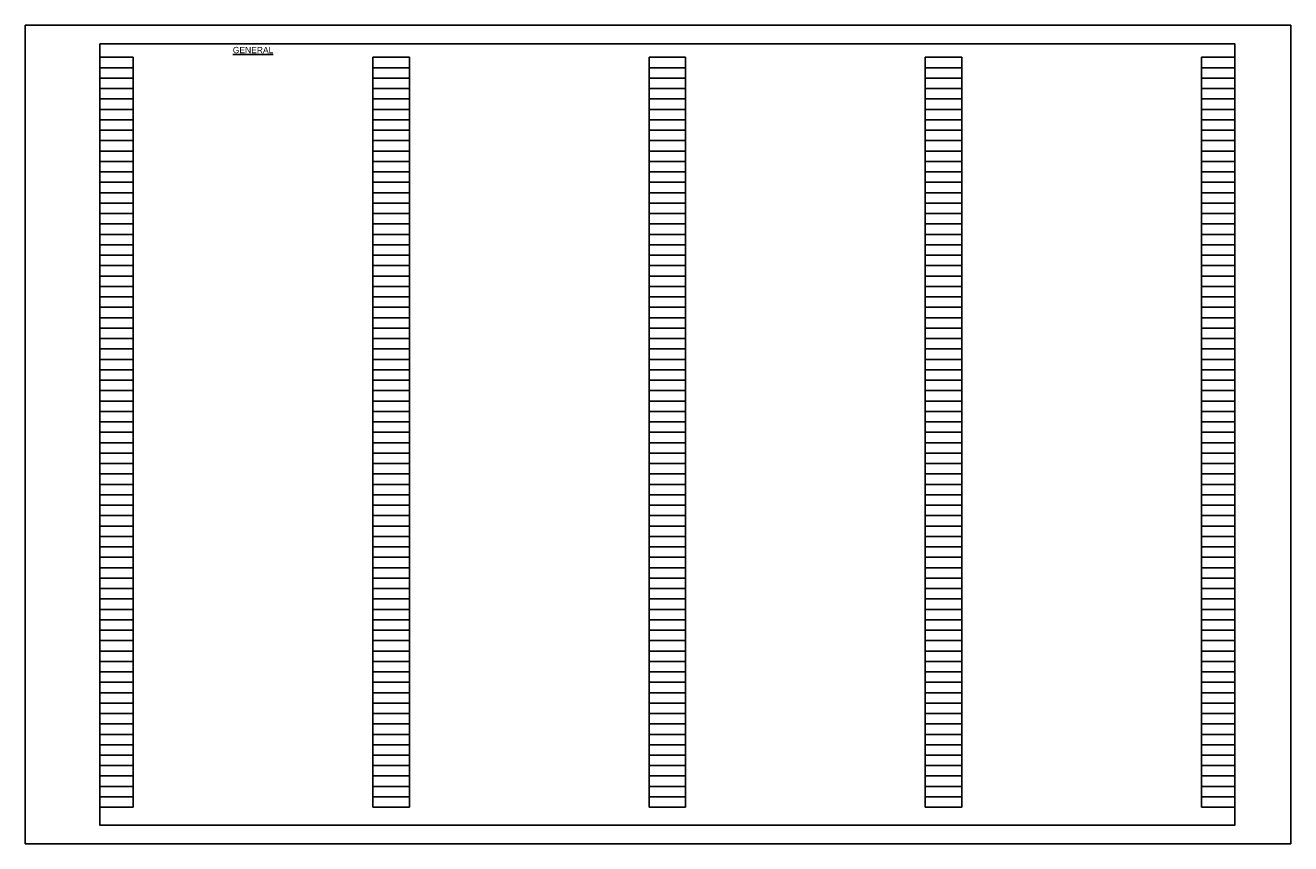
# Model space of a CAD drawing. Header units: feet. Extents: x 0 to 170, y -22 to 22.
# Tile 2 of 6: x 0 to 34, y 0 to 22. Entities that reach past the tile are written whole.
import ezdxf

# ---------------------------------------------------------------- set-up
doc = ezdxf.new("R2010")
doc.units = ezdxf.units.FT
doc.header["$LTSCALE"] = 20
doc.header["$MEASUREMENT"] = 0
doc.layers.add('0_Xref', color=7, linetype='Continuous')
doc.layers.add('TX_P_1', color=7, linetype='Continuous')
doc.styles.add('Slanted-Normal', font='font31.shx', dxfattribs={"height": 0.14})

# ---------------------------------------------------------------- blocks, each defined once
blk = doc.blocks.new('4COL')
at = {"layer": 'Defpoints', "color": 3, "linetype": 'Continuous'}
for p, q in [((2, 0.98), (2, 21.14)), ((2, 21.14), (2.9, 21.14)), ((2.9, 0.98), (2.9, 21.14)), ((9.34, 0.98), (9.34, 21.14)), ((9.34, 21.14), (10.32, 21.14)), ((10.32, 0.98), (10.32, 21.14)), ((16.76, 0.98), (16.76, 21.14)), ((16.76, 21.14), (17.74, 21.14)), ((17.74, 0.98), (17.74, 21.14)), ((24.18, 0.98), (24.18, 21.14)), ((24.18, 21.14), (25.16, 21.14)), ((25.16, 0.98), (25.16, 21.14)), ((31.6, 0.98), (31.6, 21.14)), ((31.6, 21.14), (32.5, 21.14)), ((32.5, 0.98), (32.5, 21.14)), ((2, 20.86), (2.9, 20.86)), ((9.34, 20.86), (10.32, 20.86)), ((16.76, 20.86), (17.74, 20.86)), ((24.18, 20.86), (25.16, 20.86)), ((31.6, 20.86), (32.5, 20.86)), ((2, 20.58), (2.9, 20.58)), ((9.34, 20.58), (10.32, 20.58)), ((16.76, 20.58), (17.74, 20.58)), ((24.18, 20.58), (25.16, 20.58)), ((31.6, 20.58), (32.5, 20.58)), ((2, 20.3), (2.9, 20.3)), ((9.34, 20.3), (10.32, 20.3)), ((16.76, 20.3), (17.74, 20.3)), ((24.18, 20.3), (25.16, 20.3)), ((31.6, 20.3), (32.5, 20.3)), ((2, 20.02), (2.9, 20.02)), ((2, 19.74), (2.9, 19.74)), ((9.34, 20.02), (10.32, 20.02)), ((9.34, 19.74), (10.32, 19.74)), ((16.76, 20.02), (17.74, 20.02)), ((16.76, 19.74), (17.74, 19.74)), ((24.18, 20.02), (25.16, 20.02)), ((24.18, 19.74), (25.16, 19.74)), ((31.6, 20.02), (32.5, 20.02)), ((31.6, 19.74), (32.5, 19.74)), ((2, 19.46), (2.9, 19.46)), ((9.34, 19.46), (10.32, 19.46)), ((16.76, 19.46), (17.74, 19.46)), ((24.18, 19.46), (25.16, 19.46)), ((31.6, 19.46), (32.5, 19.46)), ((2, 19.18), (2.9, 19.18)), ((9.34, 19.18), (10.32, 19.18)), ((16.76, 19.18), (17.74, 19.18)), ((24.18, 19.18), (25.16, 19.18)), ((31.6, 19.18), (32.5, 19.18)), ((2, 18.9), (2.9, 18.9)), ((9.34, 18.9), (10.32, 18.9)), ((16.76, 18.9), (17.74, 18.9)), ((24.18, 18.9), (25.16, 18.9)), ((31.6, 18.9), (32.5, 18.9)), ((2, 18.62), (2.9, 18.62)), ((9.34, 18.62), (10.32, 18.62)), ((16.76, 18.62), (17.74, 18.62)), ((24.18, 18.62), (25.16, 18.62)), ((31.6, 18.62), (32.5, 18.62)), ((2, 18.34), (2.9, 18.34)), ((2, 18.06), (2.9, 18.06)), ((9.34, 18.34), (10.32, 18.34)), ((9.34, 18.06), (10.32, 18.06)), ((16.76, 18.34), (17.74, 18.34)), ((16.76, 18.06), (17.74, 18.06)), ((24.18, 18.34), (25.16, 18.34)), ((24.18, 18.06), (25.16, 18.06)), ((31.6, 18.34), (32.5, 18.34)), ((31.6, 18.06), (32.5, 18.06)), ((2, 17.78), (2.9, 17.78)), ((9.34, 17.78), (10.32, 17.78)), ((16.76, 17.78), (17.74, 17.78)), ((24.18, 17.78), (25.16, 17.78)), ((31.6, 17.78), (32.5, 17.78)), ((2, 17.5), (2.9, 17.5)), ((9.34, 17.5), (10.32, 17.5)), ((16.76, 17.5), (17.74, 17.5)), ((24.18, 17.5), (25.16, 17.5)), ((31.6, 17.5), (32.5, 17.5)), ((2, 17.22), (2.9, 17.22)), ((9.34, 17.22), (10.32, 17.22)), ((16.76, 17.22), (17.74, 17.22)), ((24.18, 17.22), (25.16, 17.22)), ((31.6, 17.22), (32.5, 17.22)), ((2, 16.94), (2.9, 16.94)), ((9.34, 16.94), (10.32, 16.94)), ((16.76, 16.94), (17.74, 16.94)), ((24.18, 16.94), (25.16, 16.94)), ((31.6, 16.94), (32.5, 16.94)), ((2, 16.66), (2.9, 16.66)), ((2, 16.38), (2.9, 16.38)), ((9.34, 16.66), (10.32, 16.66)), ((9.34, 16.38), (10.32, 16.38)), ((16.76, 16.66), (17.74, 16.66)), ((16.76, 16.38), (17.74, 16.38)), ((24.18, 16.66), (25.16, 16.66)), ((24.18, 16.38), (25.16, 16.38)), ((31.6, 16.66), (32.5, 16.66)), ((31.6, 16.38), (32.5, 16.38)), ((2, 16.1), (2.9, 16.1)), ((9.34, 16.1), (10.32, 16.1)), ((16.76, 16.1), (17.74, 16.1)), ((24.18, 16.1), (25.16, 16.1)), ((31.6, 16.1), (32.5, 16.1)), ((2, 15.82), (2.9, 15.82)), ((9.34, 15.82), (10.32, 15.82)), ((16.76, 15.82), (17.74, 15.82)), ((24.18, 15.82), (25.16, 15.82)), ((31.6, 15.82), (32.5, 15.82)), ((2, 15.54), (2.9, 15.54)), ((9.34, 15.54), (10.32, 15.54)), ((16.76, 15.54), (17.74, 15.54)), ((24.18, 15.54), (25.16, 15.54)), ((31.6, 15.54), (32.5, 15.54)), ((2, 15.26), (2.9, 15.26)), ((2, 14.98), (2.9, 14.98)), ((9.34, 15.26), (10.32, 15.26)), ((9.34, 14.98), (10.32, 14.98)), ((16.76, 15.26), (17.74, 15.26)), ((16.76, 14.98), (17.74, 14.98)), ((24.18, 15.26), (25.16, 15.26)), ((24.18, 14.98), (25.16, 14.98)), ((31.6, 15.26), (32.5, 15.26)), ((31.6, 14.98), (32.5, 14.98)), ((2, 14.7), (2.9, 14.7)), ((9.34, 14.7), (10.32, 14.7)), ((16.76, 14.7), (17.74, 14.7)), ((24.18, 14.7), (25.16, 14.7)), ((31.6, 14.7), (32.5, 14.7)), ((2, 14.42), (2.9, 14.42)), ((9.34, 14.42), (10.32, 14.42)), ((16.76, 14.42), (17.74, 14.42)), ((24.18, 14.42), (25.16, 14.42)), ((31.6, 14.42), (32.5, 14.42)), ((2, 14.14), (2.9, 14.14)), ((9.34, 14.14), (10.32, 14.14)), ((16.76, 14.14), (17.74, 14.14)), ((24.18, 14.14), (25.16, 14.14)), ((31.6, 14.14), (32.5, 14.14)), ((2, 13.86), (2.9, 13.86)), ((9.34, 13.86), (10.32, 13.86)), ((16.76, 13.86), (17.74, 13.86)), ((24.18, 13.86), (25.16, 13.86)), ((31.6, 13.86), (32.5, 13.86)), ((2, 13.58), (2.9, 13.58)), ((2, 13.3), (2.9, 13.3)), ((9.34, 13.58), (10.32, 13.58)), ((9.34, 13.3), (10.32, 13.3)), ((16.76, 13.58), (17.74, 13.58)), ((16.76, 13.3), (17.74, 13.3)), ((24.18, 13.58), (25.16, 13.58)), ((24.18, 13.3), (25.16, 13.3)), ((31.6, 13.58), (32.5, 13.58)), ((31.6, 13.3), (32.5, 13.3)), ((2, 13.02), (2.9, 13.02)), ((9.34, 13.02), (10.32, 13.02)), ((16.76, 13.02), (17.74, 13.02)), ((24.18, 13.02), (25.16, 13.02)), ((31.6, 13.02), (32.5, 13.02)), ((2, 12.74), (2.9, 12.74)), ((9.34, 12.74), (10.32, 12.74)), ((16.76, 12.74), (17.74, 12.74)), ((24.18, 12.74), (25.16, 12.74)), ((31.6, 12.74), (32.5, 12.74)), ((2, 12.46), (2.9, 12.46)), ((9.34, 12.46), (10.32, 12.46)), ((16.76, 12.46), (17.74, 12.46)), ((24.18, 12.46), (25.16, 12.46)), ((31.6, 12.46), (32.5, 12.46)), ((2, 12.18), (2.9, 12.18)), ((2, 11.9), (2.9, 11.9)), ((9.34, 12.18), (10.32, 12.18)), ((9.34, 11.9), (10.32, 11.9)), ((16.76, 12.18), (17.74, 12.18)), ((16.76, 11.9), (17.74, 11.9)), ((24.18, 12.18), (25.16, 12.18)), ((24.18, 11.9), (25.16, 11.9)), ((31.6, 12.18), (32.5, 12.18)), ((31.6, 11.9), (32.5, 11.9)), ((2, 11.62), (2.9, 11.62)), ((9.34, 11.62), (10.32, 11.62)), ((16.76, 11.62), (17.74, 11.62)), ((24.18, 11.62), (25.16, 11.62)), ((31.6, 11.62), (32.5, 11.62)), ((2, 11.34), (2.9, 11.34)), ((9.34, 11.34), (10.32, 11.34)), ((16.76, 11.34), (17.74, 11.34)), ((24.18, 11.34), (25.16, 11.34)), ((31.6, 11.34), (32.5, 11.34)), ((2, 11.06), (2.9, 11.06)), ((9.34, 11.06), (10.32, 11.06)), ((16.76, 11.06), (17.74, 11.06)), ((24.18, 11.06), (25.16, 11.06)), ((31.6, 11.06), (32.5, 11.06)), ((2, 10.78), (2.9, 10.78)), ((9.34, 10.78), (10.32, 10.78)), ((16.76, 10.78), (17.74, 10.78)), ((24.18, 10.78), (25.16, 10.78)), ((31.6, 10.78), (32.5, 10.78)), ((2, 10.5), (2.9, 10.5)), ((2, 10.22), (2.9, 10.22)), ((9.34, 10.5), (10.32, 10.5)), ((9.34, 10.22), (10.32, 10.22)), ((16.76, 10.5), (17.74, 10.5)), ((16.76, 10.22), (17.74, 10.22)), ((24.18, 10.5), (25.16, 10.5)), ((24.18, 10.22), (25.16, 10.22)), ((31.6, 10.5), (32.5, 10.5)), ((31.6, 10.22), (32.5, 10.22)), ((2, 9.94), (2.9, 9.94)), ((9.34, 9.94), (10.32, 9.94)), ((16.76, 9.94), (17.74, 9.94)), ((24.18, 9.94), (25.16, 9.94)), ((31.6, 9.94), (32.5, 9.94)), ((2, 9.66), (2.9, 9.66)), ((9.34, 9.66), (10.32, 9.66)), ((16.76, 9.66), (17.74, 9.66)), ((24.18, 9.66), (25.16, 9.66)), ((31.6, 9.66), (32.5, 9.66)), ((2, 9.38), (2.9, 9.38)), ((9.34, 9.38), (10.32, 9.38)), ((16.76, 9.38), (17.74, 9.38)), ((24.18, 9.38), (25.16, 9.38)), ((31.6, 9.38), (32.5, 9.38)), ((2, 9.1), (2.9, 9.1)), ((9.34, 9.1), (10.32, 9.1)), ((16.76, 9.1), (17.74, 9.1)), ((24.18, 9.1), (25.16, 9.1)), ((31.6, 9.1), (32.5, 9.1)), ((2, 8.82), (2.9, 8.82)), ((2, 8.54), (2.9, 8.54)), ((9.34, 8.82), (10.32, 8.82)), ((9.34, 8.54), (10.32, 8.54)), ((16.76, 8.82), (17.74, 8.82)), ((16.76, 8.54), (17.74, 8.54)), ((24.18, 8.82), (25.16, 8.82)), ((24.18, 8.54), (25.16, 8.54)), ((31.6, 8.82), (32.5, 8.82)), ((31.6, 8.54), (32.5, 8.54)), ((2, 8.26), (2.9, 8.26)), ((9.34, 8.26), (10.32, 8.26)), ((16.76, 8.26), (17.74, 8.26)), ((24.18, 8.26), (25.16, 8.26)), ((31.6, 8.26), (32.5, 8.26)), ((2, 7.98), (2.9, 7.98)), ((9.34, 7.98), (10.32, 7.98)), ((16.76, 7.98), (17.74, 7.98)), ((24.18, 7.98), (25.16, 7.98)), ((31.6, 7.98), (32.5, 7.98)), ((2, 7.7), (2.9, 7.7)), ((9.34, 7.7), (10.32, 7.7)), ((16.76, 7.7), (17.74, 7.7)), ((24.18, 7.7), (25.16, 7.7)), ((31.6, 7.7), (32.5, 7.7)), ((2, 7.42), (2.9, 7.42)), ((9.34, 7.42), (10.32, 7.42)), ((16.76, 7.42), (17.74, 7.42)), ((24.18, 7.42), (25.16, 7.42)), ((31.6, 7.42), (32.5, 7.42)), ((2, 7.14), (2.9, 7.14)), ((2, 6.86), (2.9, 6.86)), ((9.34, 7.14), (10.32, 7.14)), ((9.34, 6.86), (10.32, 6.86)), ((16.76, 7.14), (17.74, 7.14)), ((16.76, 6.86), (17.74, 6.86)), ((24.18, 7.14), (25.16, 7.14)), ((24.18, 6.86), (25.16, 6.86)), ((31.6, 7.14), (32.5, 7.14)), ((31.6, 6.86), (32.5, 6.86)), ((2, 6.58), (2.9, 6.58)), ((9.34, 6.58), (10.32, 6.58)), ((16.76, 6.58), (17.74, 6.58)), ((24.18, 6.58), (25.16, 6.58)), ((31.6, 6.58), (32.5, 6.58)), ((2, 6.3), (2.9, 6.3)), ((9.34, 6.3), (10.32, 6.3)), ((16.76, 6.3), (17.74, 6.3)), ((24.18, 6.3), (25.16, 6.3)), ((31.6, 6.3), (32.5, 6.3)), ((2, 6.02), (2.9, 6.02)), ((9.34, 6.02), (10.32, 6.02)), ((16.76, 6.02), (17.74, 6.02)), ((24.18, 6.02), (25.16, 6.02)), ((31.6, 6.02), (32.5, 6.02)), ((2, 5.74), (2.9, 5.74)), ((2, 5.46), (2.9, 5.46)), ((9.34, 5.74), (10.32, 5.74)), ((9.34, 5.46), (10.32, 5.46)), ((16.76, 5.74), (17.74, 5.74)), ((16.76, 5.46), (17.74, 5.46)), ((24.18, 5.74), (25.16, 5.74)), ((24.18, 5.46), (25.16, 5.46)), ((31.6, 5.74), (32.5, 5.74)), ((31.6, 5.46), (32.5, 5.46)), ((2, 5.18), (2.9, 5.18)), ((9.34, 5.18), (10.32, 5.18)), ((16.76, 5.18), (17.74, 5.18)), ((24.18, 5.18), (25.16, 5.18)), ((31.6, 5.18), (32.5, 5.18)), ((2, 4.9), (2.9, 4.9)), ((9.34, 4.9), (10.32, 4.9)), ((16.76, 4.9), (17.74, 4.9)), ((24.18, 4.9), (25.16, 4.9)), ((31.6, 4.9), (32.5, 4.9)), ((2, 4.62), (2.9, 4.62)), ((9.34, 4.62), (10.32, 4.62)), ((16.76, 4.62), (17.74, 4.62)), ((24.18, 4.62), (25.16, 4.62)), ((31.6, 4.62), (32.5, 4.62)), ((2, 4.34), (2.9, 4.34)), ((9.34, 4.34), (10.32, 4.34)), ((16.76, 4.34), (17.74, 4.34)), ((24.18, 4.34), (25.16, 4.34)), ((31.6, 4.34), (32.5, 4.34)), ((2, 4.06), (2.9, 4.06)), ((2, 3.78), (2.9, 3.78)), ((9.34, 4.06), (10.32, 4.06)), ((9.34, 3.78), (10.32, 3.78)), ((16.76, 4.06), (17.74, 4.06)), ((16.76, 3.78), (17.74, 3.78)), ((24.18, 4.06), (25.16, 4.06)), ((24.18, 3.78), (25.16, 3.78)), ((31.6, 4.06), (32.5, 4.06)), ((31.6, 3.78), (32.5, 3.78)), ((2, 3.5), (2.9, 3.5)), ((9.34, 3.5), (10.32, 3.5)), ((16.76, 3.5), (17.74, 3.5)), ((24.18, 3.5), (25.16, 3.5)), ((31.6, 3.5), (32.5, 3.5)), ((2, 3.22), (2.9, 3.22)), ((9.34, 3.22), (10.32, 3.22)), ((16.76, 3.22), (17.74, 3.22)), ((24.18, 3.22), (25.16, 3.22)), ((31.6, 3.22), (32.5, 3.22)), ((2, 2.94), (2.9, 2.94)), ((9.34, 2.94), (10.32, 2.94)), ((16.76, 2.94), (17.74, 2.94)), ((24.18, 2.94), (25.16, 2.94)), ((31.6, 2.94), (32.5, 2.94)), ((2, 2.66), (2.9, 2.66)), ((9.34, 2.66), (10.32, 2.66)), ((16.76, 2.66), (17.74, 2.66)), ((24.18, 2.66), (25.16, 2.66)), ((31.6, 2.66), (32.5, 2.66)), ((2, 2.38), (2.9, 2.38)), ((2, 2.1), (2.9, 2.1)), ((9.34, 2.38), (10.32, 2.38)), ((9.34, 2.1), (10.32, 2.1)), ((16.76, 2.38), (17.74, 2.38)), ((16.76, 2.1), (17.74, 2.1)), ((24.18, 2.38), (25.16, 2.38)), ((24.18, 2.1), (25.16, 2.1)), ((31.6, 2.38), (32.5, 2.38)), ((31.6, 2.1), (32.5, 2.1)), ((2, 1.82), (2.9, 1.82)), ((9.34, 1.82), (10.32, 1.82)), ((16.76, 1.82), (17.74, 1.82)), ((24.18, 1.82), (25.16, 1.82)), ((31.6, 1.82), (32.5, 1.82)), ((2, 1.54), (2.9, 1.54)), ((9.34, 1.54), (10.32, 1.54)), ((16.76, 1.54), (17.74, 1.54)), ((24.18, 1.54), (25.16, 1.54)), ((31.6, 1.54), (32.5, 1.54)), ((2, 1.26), (2.9, 1.26)), ((9.34, 1.26), (10.32, 1.26)), ((16.76, 1.26), (17.74, 1.26)), ((24.18, 1.26), (25.16, 1.26)), ((31.6, 1.26), (32.5, 1.26)), ((2, 0.98), (2.9, 0.98)), ((9.34, 0.98), (10.32, 0.98)), ((16.76, 0.98), (17.74, 0.98)), ((24.18, 0.98), (25.16, 0.98)), ((31.6, 0.98), (32.5, 0.98))]:
    blk.add_line(p, q, dxfattribs=at)
blk.add_point((0, 0), dxfattribs=at)

msp = doc.modelspace()

# ---------------------------------------------------------------- linework, layer by layer
at = {"layer": '0_Xref', "flags": 128}
for points in [[(0, 22), (34, 22), (34, 0), (0, 0)], [(2, 21.5), (32.5, 21.5), (32.5, 0.5), (2, 0.5)]]:
    msp.add_lwpolyline(points, close=True, dxfattribs=at)

# ---------------------------------------------------------------- block references
at = {"layer": '0_Xref'}
msp.add_blockref('4COL', (0, 0), dxfattribs=at)

# ---------------------------------------------------------------- texts
at = {"layer": 'TX_P_1', "insert": (6.12, 21.42), "char_height": 0.17, "width": 6.44, "attachment_point": 2, "style": 'Slanted-Normal'}
msp.add_mtext('{\\Ffont31|c129;\\LGENERAL}', dxfattribs=at)

doc.saveas('drawing.dxf')
